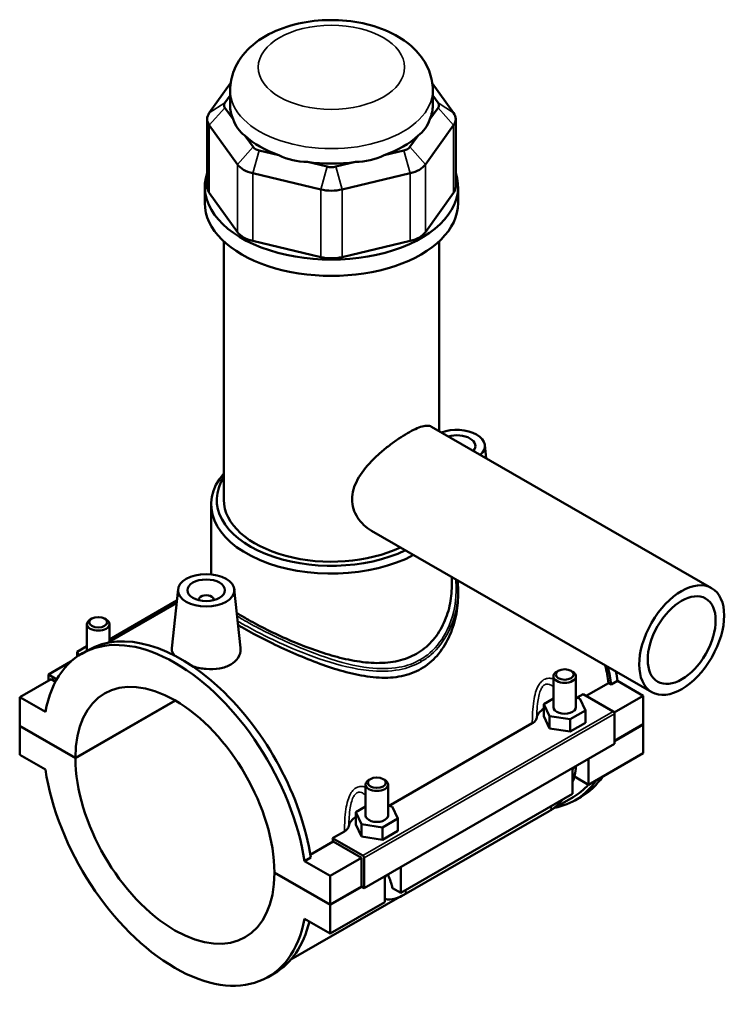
# Model space of a CAD drawing. Header units: millimetres. Extents: x 0 to 898, y -421 to 979.
# Tile 7 of 7: x 642 to 831, y 717 to 979. Entities that reach past the tile are written whole.
import ezdxf

# ---------------------------------------------------------------- set-up
doc = ezdxf.new("R2010")
doc.units = ezdxf.units.MM
doc.layers.add('Visible (ANSI)', color=7, linetype='Continuous', lineweight=50)
doc.layers.add('Visible Narrow (ANSI)', color=7, linetype='Continuous', lineweight=35)

msp = doc.modelspace()

# ---------------------------------------------------------------- linework, layer by layer
at = {"layer": 'Visible (ANSI)'}
for p, q in [((698.343, 962.136), (692.654, 954.228)), ((757.776, 954.228), (752.088, 962.136)), ((696.812, 956.915), (698.215, 958.866)), ((698.215, 956.254), (698.215, 960.252)), ((752.215, 956.254), (752.215, 960.252)), ((752.215, 958.866), (753.619, 956.915)), ((698.982, 952.576), (696.812, 955.593)), ((753.619, 955.593), (751.449, 952.576)), ((692.083, 952.575), (692.083, 934.548)), ((692.654, 950.922), (700.162, 940.485)), ((750.269, 940.485), (757.776, 950.922)), ((758.347, 952.575), (758.347, 934.548)), ((704.319, 945.155), (702.149, 948.172)), ((748.281, 948.172), (746.111, 945.155)), ((711.181, 942.971), (705.943, 944.22)), ((744.488, 944.22), (739.249, 942.971)), ((724.067, 939.897), (718.828, 941.147)), ((731.602, 941.147), (726.363, 939.897)), ((704.221, 938.147), (722.345, 933.824)), ((728.085, 933.824), (746.21, 938.147)), ((691.465, 930.207), (691.465, 934.548)), ((758.965, 930.207), (758.965, 934.548)), ((700.162, 922.458), (692.654, 932.895)), ((757.776, 932.895), (750.269, 922.458)), ((696.528, 851.109), (696.528, 919.969)), ((722.345, 915.797), (704.221, 920.12)), ((746.21, 920.12), (728.085, 915.797)), ((753.903, 869.403), (753.903, 919.969)), ((751.847, 870.587), (826.538, 827.575)), ((766.076, 865.69), (766.453, 862.176)), ((693.153, 831.236), (693.153, 849.883)), ((735.878, 842.856), (810.569, 799.845)), ((757.278, 828.094), (757.278, 830.533)), ((684.354, 827.25), (682.674, 811.582)), ((699.326, 827.25), (700.996, 811.67)), ((758.965, 827.126), (758.965, 825.773)), ((684.031, 824.242), (666.061, 813.893)), ((689.84, 824.345), (689.84, 824.531)), ((693.84, 824.345), (693.84, 824.531)), ((683.953, 823.514), (665.746, 813.028)), ((661.357, 819.435), (660.931, 819.188)), ((664.764, 819.435), (665.19, 819.188)), ((660.061, 810.88), (660.061, 817.971)), ((666.061, 813.21), (666.061, 817.971)), ((657.484, 810.595), (660.061, 812.079)), ((658.682, 810.086), (660.35, 811.047)), ((657.934, 809.628), (657.484, 810.595)), ((657.484, 809.326), (657.484, 810.595)), ((655.786, 807.976), (649.767, 804.51)), ((650.474, 803.285), (642.13, 798.48)), ((649.767, 804.51), (652.009, 803.219)), ((649.767, 802.878), (649.767, 804.51)), ((651.667, 802.598), (650.474, 803.285)), ((784.37, 795.809), (784.37, 804.045)), ((785.666, 805.509), (785.24, 805.262)), ((789.073, 805.509), (789.499, 805.262)), ((790.37, 795.809), (790.37, 804.045)), ((793.129, 798.832), (799.094, 802.267)), ((799.796, 801.863), (799.094, 802.267)), ((801.465, 802.824), (799.796, 801.863)), ((801.465, 802.824), (808.3, 798.887)), ((648.966, 794.544), (642.13, 798.48)), ((642.13, 798.48), (642.13, 790.857)), ((784.37, 798.153), (781.793, 796.669)), ((791.452, 798.159), (790.37, 798.327)), ((790.503, 798.306), (792.272, 799.325)), ((792.947, 794.948), (791.452, 798.159)), ((792.272, 799.325), (800.31, 794.696)), ((808.3, 798.887), (800.561, 794.431)), ((808.3, 798.887), (808.3, 791.264)), ((656.979, 782.305), (683.563, 797.614)), ((683.634, 797.573), (656.979, 782.224)), ((781.793, 796.669), (783.287, 793.458)), ((781.793, 793.399), (781.793, 796.669)), ((781.793, 793.399), (783.287, 790.187)), ((783.287, 793.458), (788.864, 792.597)), ((783.287, 790.187), (783.287, 793.458)), ((788.864, 792.597), (792.947, 794.948)), ((788.864, 789.327), (788.864, 792.597)), ((792.947, 791.678), (792.947, 794.948)), ((800.664, 794.084), (800.664, 786.052)), ((642.13, 790.857), (656.979, 782.305)), ((642.13, 790.775), (642.201, 790.816)), ((642.13, 790.775), (642.13, 783.151)), ((656.979, 782.224), (642.13, 790.775)), ((740.44, 769.477), (778.743, 791.534)), ((783.287, 790.187), (788.864, 789.327)), ((788.864, 789.327), (792.947, 791.678)), ((800.664, 786.866), (808.3, 791.264)), ((808.3, 791.182), (800.664, 786.784)), ((808.229, 791.223), (808.3, 791.182)), ((808.3, 791.182), (808.3, 783.558)), ((800.664, 786.052), (733.913, 747.612)), ((642.13, 783.151), (648.966, 779.215)), ((808.3, 783.558), (793.734, 775.17)), ((789.491, 772.727), (789.491, 779.618)), ((793.734, 782.061), (793.734, 775.17)), ((793.734, 775.17), (789.948, 777.35)), ((734.307, 775.216), (734.307, 766.979)), ((735.603, 776.68), (735.177, 776.433)), ((739.01, 776.68), (739.436, 776.433)), ((740.307, 775.216), (740.307, 766.979)), ((789.491, 772.727), (743.671, 746.341)), ((789.594, 771.837), (784.24, 768.754)), ((790.08, 770.992), (791.749, 771.953)), ((734.307, 769.323), (731.73, 767.84)), ((741.389, 769.33), (740.307, 769.497)), ((742.884, 766.119), (741.389, 769.33)), ((731.73, 767.84), (733.224, 764.628)), ((731.73, 764.569), (731.73, 767.84)), ((744.461, 745.768), (783.21, 768.082)), ((731.73, 764.569), (733.224, 761.358)), ((733.224, 761.358), (733.224, 764.628)), ((733.224, 764.628), (738.801, 763.768)), ((738.801, 763.768), (742.884, 766.119)), ((738.801, 760.497), (738.801, 763.768)), ((742.884, 762.848), (742.884, 766.119)), ((725.522, 760.886), (728.68, 762.704)), ((733.224, 761.358), (738.801, 760.497)), ((738.801, 760.497), (742.884, 762.848)), ((719.578, 756.477), (725.668, 759.984)), ((733.559, 756.257), (725.522, 760.886)), ((733.206, 755.643), (725.668, 759.984)), ((719.695, 755.736), (718.026, 754.775)), ((724.862, 750.838), (718.026, 754.775)), ((733.206, 755.643), (724.862, 750.838)), ((733.206, 748.02), (733.206, 755.643)), ((733.913, 747.612), (733.913, 755.645)), ((743.671, 753.232), (743.671, 746.341)), ((710.012, 751.766), (724.862, 743.215)), ((710.012, 751.684), (710.083, 751.725)), ((724.862, 743.133), (710.012, 751.684)), ((724.862, 743.215), (724.862, 750.838)), ((739.428, 743.898), (739.428, 750.789)), ((724.862, 743.215), (733.206, 748.02)), ((733.277, 747.979), (724.862, 743.133)), ((733.206, 748.02), (733.913, 747.612)), ((743.671, 746.341), (741.445, 747.622)), ((743.412, 745.242), (714.401, 728.537)), ((739.428, 743.898), (724.862, 735.509)), ((724.862, 735.509), (724.862, 743.133)), ((718.026, 739.446), (724.862, 735.509)), ((708.31, 723.904), (709.979, 724.865))]:
    msp.add_line(p, q, dxfattribs=at)
for centre, major_axis, ratio, start_param, end_param in [((699.583, 956.254), (-3, 0), 0.5758617, 5.8904862, 6.6758844), ((725.215, 956.254), (-27, 0), 0.5758617, 0, 0.2388121), ((725.215, 956.254), (27, 0), 0.5758617, 6.0443732, 6.2831853), ((750.847, 956.254), (3, 0), 0.5758617, 5.8904862, 6.6758844), ((699.583, 952.575), (-7.5, 0), 0.5758617, 5.8904862, 6.6758844), ((750.847, 952.575), (7.5, 0), 0.5758617, 5.8904862, 6.6758844), ((725.215, 978.067), (-23.404, -29.643), 0.4542019, 5.9999489, 6.3077228), ((725.215, 978.067), (-23.404, 29.643), 0.4542019, 3.1170551, 3.4248291), ((725.215, 956.254), (27, 0), 0.5758617, 3.6881787, 4.1658029), ((725.215, 956.254), (27, 0), 0.5758617, 5.258975, 5.7365993), ((707.091, 945.817), (-3, 0), 0.5758617, 0.3926991, 1.1780972), ((743.34, 945.817), (3, 0), 0.5758617, 5.1050881, 5.8904862), ((725.215, 978.067), (-11.627, -36.076), 0.6754684, 6.1817885, 6.4895625), ((725.215, 978.067), (11.627, -36.076), 0.6754684, 6.0768082, 6.3845821), ((707.091, 942.138), (7.5, 0), 0.5758617, 3.5342917, 4.3196899), ((725.215, 956.254), (27, 0), 0.5758617, 4.4735769, 4.9512011), ((725.215, 941.493), (-3, 0), 0.5758617, 1.1780972, 1.9634954), ((743.34, 942.138), (7.5, 0), 0.5758617, 5.1050881, 5.8904862), ((725.215, 934.548), (-33.75, 0), 0.5758617, 6.0915318, 9.6164314), ((699.583, 934.548), (-7.5, 0), 0.5758617, 0, 0.3926991), ((750.847, 934.548), (7.5, 0), 0.5758617, 5.8904862, 6.2831853), ((725.215, 937.814), (7.5, 0), 0.5758617, 4.3196899, 5.1050881), ((725.215, 930.207), (-33.75, 0), 0.5758617, 0, 3.1415927), ((707.091, 924.111), (-7.5, 0), 0.5758617, 0.3926991, 1.1780972), ((743.34, 924.111), (7.5, 0), 0.5758617, 5.1050881, 5.8904862), ((725.215, 919.787), (-7.5, 0), 0.5758617, 1.1780972, 1.9634954), ((758.591, 865.423), (7.5, 0), 0.5758617, 5.7089594, 8.4282076), ((758.591, 865.423), (5, 0), 0.5758617, 5.8176215, 8.3195454), ((725.215, 849.883), (-32.062, 0), 0.5758617, 5.8202306, 8.6054399), ((725.215, 851.109), (-30.563, 0), 0.5758617, 5.9310846, 8.5544088), ((725.215, 851.109), (-28.687, 0), 0.5758617, 0, 2.2656551), ((691.84, 824.531), (-2, 0), 0.5758617, 2.9729035, 6.4518745), ((663.061, 817.971), (3, 0), 0.5758617, 2.360047, 7.0647309), ((683.496, 766.995), (-24.814, 43.091), 0.5780931, 4.1185967, 6.880845), ((685.165, 767.956), (-24.814, 43.091), 0.5780931, 4.1185967, 6.2831853), ((683.496, 766.995), (-18.714, 32.497), 0.5780931, 3.9302579, 7.0691838), ((765.266, 814.083), (-24.328, 42.246), 0.5780931, 4.1224377, 4.2308195), ((765.266, 814.083), (24.814, -43.091), 0.5780931, 0.977004, 1.0831265), ((787.37, 804.045), (-3, 0), 0.5758617, 5.5016397, 10.2063236), ((766.935, 815.044), (-24.814, 43.091), 0.5780931, 4.1185967, 4.175642), ((787.37, 792.538), (-7.5, 0), 0.5758617, 5.5507827, 6.1827698), ((787.37, 795.809), (-3, 0), 0.5758617, 0, 3.1415927), ((800.31, 794.288), (-0.25, 0.433), 0.5780931, 3.9289245, 5.4997209), ((683.496, 766.995), (18.714, -32.497), 0.5780931, 3.9302579, 7.0691838), ((683.496, 766.995), (24.814, -43.091), 0.5780931, 4.1185967, 6.880845), ((766.935, 815.044), (24.814, -43.091), 0.5780931, 0, 0.2696903), ((737.307, 775.216), (-3, 0), 0.5758617, 5.5016397, 10.2063236), ((765.266, 814.083), (24.814, -43.091), 0.5780931, 6.0848308, 6.5528756), ((765.266, 814.083), (24.328, -42.246), 0.5780931, 0, 0.1868776), ((737.307, 763.709), (-7.5, 0), 0.5758617, 5.5507827, 6.1827698), ((737.307, 766.979), (-3, 0), 0.5758617, 0, 3.1415927), ((691.84, 771.8), (-24.328, 42.246), 0.5780931, 4.1224377, 4.1433852), ((733.559, 755.848), (0.25, -0.433), 0.5780931, 0.7873319, 2.3581282), ((685.165, 767.956), (24.814, -43.091), 0.5780931, 0, 0.549275)]:
    msp.add_ellipse(centre, major_axis=major_axis, ratio=ratio, start_param=start_param, end_param=end_param, dxfattribs=at)
for centre, major_axis, ratio in [((691.84, 826.984), (-7.5, 0), 0.5758617), ((691.84, 826.984), (-5, 0), 0.5758617), ((818.553, 813.71), (-7.985, -13.865), 0.5780931), ((818.553, 813.71), (-6.388, -11.092), 0.5780931), ((663.061, 818.462), (-2.4, 0), 0.5758617), ((787.37, 804.536), (-2.4, 0), 0.5758617), ((737.307, 775.706), (-2.4, 0), 0.5758617)]:
    msp.add_ellipse(centre, major_axis=major_axis, ratio=ratio, dxfattribs=at)
for points, knots in [([(752.215, 960.252), (752.215, 962.034), (751.862, 963.809), (750.541, 967.204), (749.53, 968.792), (746.852, 971.887), (745.086, 973.291), (740.854, 975.834), (738.308, 976.872), (732.884, 978.367), (729.997, 978.807), (724.21, 979.069), (721.31, 978.899), (715.68, 977.952), (712.951, 977.174), (707.873, 974.954), (705.517, 973.51), (701.734, 969.981), (700.22, 967.966), (698.593, 963.93), (698.215, 962.095), (698.215, 960.252)], [0.7853982, 0.7853982, 0.7853982, 0.7853982, 1.0059194, 1.0059194, 1.2477877, 1.2477877, 1.5494875, 1.5494875, 1.9099348, 1.9099348, 2.2777253, 2.2777253, 2.6403565, 2.6403565, 3.0053171, 3.0053171, 3.3739107, 3.3739107, 3.6989363, 3.6989363, 3.9269908, 3.9269908, 3.9269908, 3.9269908]), ([(735.878, 842.856), (735.871, 842.86), (735.864, 842.865), (734.443, 843.687), (733.108, 844.906), (731.713, 847.11), (731.347, 847.905), (730.859, 849.552), (730.739, 850.404), (730.739, 852.094), (730.859, 852.972), (731.347, 854.737), (731.713, 855.624), (733.108, 858.229), (734.443, 859.9), (736.56, 862.099), (737.332, 862.833), (738.953, 864.258), (739.8, 864.949), (741.496, 866.246), (742.347, 866.853), (743.986, 867.951), (744.773, 868.44), (746.228, 869.278), (746.935, 869.649), (748.249, 870.252), (748.857, 870.484), (749.939, 870.788), (750.416, 870.859), (751.23, 870.838), (751.568, 870.748), (751.847, 870.587)], [3.7058112, 3.7058112, 3.7058112, 3.7058112, 3.7090432, 3.7090432, 4.3290913, 4.3290913, 4.6391154, 4.6391154, 4.9491395, 4.9491395, 5.2591635, 5.2591635, 5.5691876, 5.5691876, 6.1892357, 6.1892357, 6.4978541, 6.4978541, 6.8064725, 6.8064725, 7.1150908, 7.1150908, 7.4237092, 7.4237092, 7.7323276, 7.7323276, 8.0409459, 8.0409459, 8.3495643, 8.3495643, 8.6549507, 8.6549507, 8.6549507, 8.6549507]), ([(757.278, 828.094), (757.278, 826.386), (757.093, 824.605), (756.308, 821.087), (755.71, 819.35), (754.105, 816.116), (753.098, 814.616), (750.73, 812.02), (749.368, 810.925), (747.887, 810.072)], [17.5098022, 17.5098022, 17.5098022, 17.5098022, 18.1381632, 18.1381632, 18.7665242, 18.7665242, 19.3948852, 19.3948852, 20.0232462, 20.0232462, 20.0232462, 20.0232462]), ([(758.965, 825.773), (758.965, 823.905), (758.771, 821.954), (757.952, 818.095), (757.326, 816.186), (755.647, 812.629), (754.591, 810.979), (752.098, 808.135), (750.658, 806.945), (749.08, 806.036)], [18.601753, 18.601753, 18.601753, 18.601753, 19.2712444, 19.2712444, 19.9407358, 19.9407358, 20.6102271, 20.6102271, 21.2797185, 21.2797185, 21.2797185, 21.2797185]), ([(747.887, 810.072), (746.406, 809.219), (744.75, 808.577), (741.188, 807.758), (739.282, 807.58), (735.345, 807.624), (733.31, 807.843), (729.232, 808.561), (727.19, 809.06), (723.257, 810.196), (721.22, 810.877), (717.139, 812.395), (715.094, 813.232), (711.14, 814.974), (709.227, 815.881), (705.663, 817.677), (704.012, 818.568), (701.652, 819.927), (700.799, 820.44), (700.002, 820.945)], [0, 0, 0, 0, 0.628361, 0.628361, 1.256722, 1.256722, 1.885083, 1.885083, 2.513444, 2.513444, 3.1365359, 3.1365359, 3.7596278, 3.7596278, 4.3827197, 4.3827197, 5.0058116, 5.0058116, 5.3842615, 5.3842615, 5.3842615, 5.3842615]), ([(749.08, 806.036), (747.502, 805.128), (745.746, 804.478), (741.984, 803.718), (739.979, 803.606), (735.843, 803.815), (733.709, 804.134), (729.432, 805.059), (727.289, 805.664), (723.169, 807.001), (721.037, 807.783), (716.755, 809.498), (714.605, 810.431), (710.441, 812.352), (708.422, 813.341), (704.655, 815.283), (702.907, 816.235), (701.01, 817.328), (700.676, 817.523), (700.348, 817.717)], [0, 0, 0, 0, 0.6694914, 0.6694914, 1.3389827, 1.3389827, 2.0084741, 2.0084741, 2.6779655, 2.6779655, 3.3384565, 3.3384565, 3.9989475, 3.9989475, 4.6594386, 4.6594386, 5.3199296, 5.3199296, 5.4642056, 5.4642056, 5.4642056, 5.4642056]), ([(683.323, 809.613), (682.887, 810.174), (682.669, 810.759), (682.66, 811.398), (682.665, 811.49), (682.675, 811.582)], [4.52004697, 4.52004697, 4.52004697, 4.52004697, 4.85254484, 4.85254484, 4.90735464, 4.90735464, 4.90735464, 4.90735464]), ([(700.995, 811.67), (701.009, 811.543), (701.017, 811.416), (701.026, 810.537), (700.805, 809.732), (699.879, 808.289), (699.175, 807.654), (698.357, 807.183)], [7.56808004, 7.56808004, 7.56808004, 7.56808004, 7.62582558, 7.62582558, 7.9728339, 7.9728339, 8.31984223, 8.31984223, 8.31984223, 8.31984223]), ([(698.357, 807.183), (697.54, 806.712), (696.503, 806.345), (694.237, 805.95), (693.006, 805.919), (690.706, 806.108), (689.481, 806.34), (688.286, 806.699), (688.219, 806.719), (688.153, 806.74)], [2.7732807, 2.7732807, 2.7732807, 2.7732807, 3.1202891, 3.1202891, 3.4672974, 3.4672974, 3.8136092, 3.8136092, 3.834082, 3.834082, 3.834082, 3.834082]), ([(778.743, 791.534), (779.077, 791.726), (779.348, 791.953), (779.74, 792.444), (779.861, 792.705), (779.908, 792.971)], [-0.2816649, -0.2816649, -0.2816649, -0.2816649, -0.13959104, -0.13959104, 0, 0, 0, 0]), ([(789.491, 775.905), (789.698, 776.462), (789.872, 777.027), (790.212, 778.435), (790.336, 779.281), (790.364, 780.121)], [4.21285195, 4.21285195, 4.21285195, 4.21285195, 4.39822972, 4.39822972, 4.67314597, 4.67314597, 4.67314597, 4.67314597]), ([(783.21, 768.082), (784.039, 768.559), (784.813, 769.154), (785.958, 770.243), (786.367, 770.683), (786.751, 771.149)], [3.14159265, 3.14159265, 3.14159265, 3.14159265, 3.45575192, 3.45575192, 3.64408528, 3.64408528, 3.64408528, 3.64408528]), ([(728.68, 762.704), (729.014, 762.897), (729.284, 763.123), (729.676, 763.614), (729.798, 763.875), (729.845, 764.142)], [-0.2816649, -0.2816649, -0.2816649, -0.2816649, -0.13959104, -0.13959104, 0, 0, 0, 0]), ([(740.321, 751.303), (740.327, 751.24), (740.333, 751.18), (740.352, 751.049), (740.365, 750.982), (740.392, 750.86), (740.407, 750.807), (740.436, 750.715), (740.451, 750.677), (740.465, 750.645)], [1.66583455, 1.66583455, 1.66583455, 1.66583455, 1.72251668, 1.72251668, 1.79837686, 1.79837686, 1.87423703, 1.87423703, 1.95009721, 1.95009721, 1.95009721, 1.95009721]), ([(740.465, 750.645), (740.719, 750.053), (740.946, 749.464), (741.24, 748.533), (741.353, 748.111), (741.436, 747.674), (741.441, 747.648), (741.445, 747.622)], [0.23169079, 0.23169079, 0.23169079, 0.23169079, 0.41096217, 0.41096217, 0.53797345, 0.53797345, 0.54599916, 0.54599916, 0.54599916, 0.54599916]), ([(739.428, 744.683), (739.67, 744.643), (739.912, 744.618), (740.964, 744.571), (741.757, 744.69), (743.19, 745.119), (743.841, 745.411), (744.461, 745.768)], [2.57223819, 2.57223819, 2.57223819, 2.57223819, 2.64878305, 2.64878305, 2.90673289, 2.90673289, 3.14159265, 3.14159265, 3.14159265, 3.14159265])]:
    msp.add_open_spline(points, degree=3, knots=knots, dxfattribs=at)
msp.add_open_spline([(758.845, 829.631), (758.925, 828.8), (758.965, 827.964), (758.965, 827.126)], degree=3, dxfattribs=at)
at = {"layer": 'Visible Narrow (ANSI)'}
for p, q in [((696.812, 956.915), (692.654, 954.228)), ((696.812, 955.593), (692.654, 950.922)), ((753.619, 956.915), (757.776, 954.228)), ((753.619, 955.593), (757.776, 950.922)), ((692.654, 932.895), (692.654, 950.922)), ((757.776, 950.922), (757.776, 932.895)), ((704.319, 945.155), (700.162, 940.485)), ((746.111, 945.155), (750.269, 940.485)), ((705.943, 944.22), (704.221, 938.147)), ((744.488, 944.22), (746.21, 938.147)), ((700.162, 940.485), (700.162, 922.458)), ((724.067, 939.897), (722.345, 933.824)), ((726.363, 939.897), (728.085, 933.824)), ((750.269, 922.458), (750.269, 940.485)), ((704.221, 920.12), (704.221, 938.147)), ((746.21, 938.147), (746.21, 920.12)), ((722.345, 933.824), (722.345, 915.797)), ((728.085, 915.797), (728.085, 933.824)), ((800.31, 794.696), (733.559, 756.257)), ((733.913, 755.645), (800.664, 794.084))]:
    msp.add_line(p, q, dxfattribs=at)
msp.add_ellipse((725.215, 966.383), major_axis=(-19.5, 0), ratio=0.5758617, dxfattribs=at)
for centre, major_axis, ratio, start_param, end_param in [((725.215, 960.252), (-27, 0), 0.5758617, 0, 3.1415927), ((748.554, 808.24), (-0.374, 0.65), 0.5781075, 3.9287341, 4.777832), ((787.37, 780.48), (3, 0), 0.5758617, 5.4977871, 6.0476086), ((781.713, 770.682), (1.497, -2.6), 0.5780931, 0, 0.7911844), ((737.307, 751.65), (3, 0), 0.5758617, 5.4977871, 6.0476086), ((742.964, 748.367), (1.497, -2.6), 0.5780931, 0, 0.7911844)]:
    msp.add_ellipse(centre, major_axis=major_axis, ratio=ratio, start_param=start_param, end_param=end_param, dxfattribs=at)
for points, knots in [([(758.33, 829.927), (758.44, 828.865), (758.482, 827.792), (758.377, 823.163), (757.576, 819.584), (754.904, 814.081), (753.372, 811.98), (750.671, 809.634), (749.815, 809.023), (748.905, 808.498)], [28.8324862, 28.8324862, 28.8324862, 28.8324862, 29.2135123, 29.2135123, 30.4751537, 30.4751537, 31.3945381, 31.3945381, 31.775871, 31.775871, 31.775871, 31.775871]), ([(749.085, 807.935), (750.016, 808.471), (750.892, 809.094), (753.66, 811.475), (755.236, 813.599), (757.997, 819.145), (758.841, 822.743), (758.961, 826.586), (758.965, 826.856), (758.965, 827.126)], [-31.775871, -31.775871, -31.775871, -31.775871, -31.3945381, -31.3945381, -30.4751537, -30.4751537, -29.2135123, -29.2135123, -29.1180312, -29.1180312, -29.1180312, -29.1180312]), ([(748.905, 808.498), (747.179, 807.504), (745.259, 806.828), (740.704, 806), (738.014, 806.004), (731.474, 806.766), (727.554, 807.792), (719.929, 810.367), (716.215, 811.891), (708.841, 815.262), (705.215, 817.125), (701.435, 819.286), (700.748, 819.69), (700.095, 820.087)], [10.591957, 10.591957, 10.591957, 10.591957, 11.3149171, 11.3149171, 12.2120553, 12.2120553, 13.4430917, 13.4430917, 14.6017916, 14.6017916, 15.8511611, 15.8511611, 16.1447441, 16.1447441, 16.1447441, 16.1447441]), ([(700.236, 818.766), (700.685, 818.498), (701.148, 818.228), (704.711, 816.193), (708.373, 814.332), (715.836, 810.989), (719.6, 809.49), (727.337, 806.978), (731.319, 805.992), (737.974, 805.303), (740.713, 805.332), (745.359, 806.217), (747.32, 806.918), (749.085, 807.935)], [-16.0446713, -16.0446713, -16.0446713, -16.0446713, -15.8511611, -15.8511611, -14.6017916, -14.6017916, -13.4430917, -13.4430917, -12.2120553, -12.2120553, -11.3149171, -11.3149171, -10.591957, -10.591957, -10.591957, -10.591957]), ([(784.37, 803.321), (784.147, 803.403), (783.92, 803.465), (783.307, 803.56), (782.916, 803.548), (782.3, 803.389), (782.068, 803.294), (781.846, 803.166), (781.624, 803.038), (781.412, 802.877), (780.898, 802.386), (780.619, 802.012), (780.068, 801.05), (779.823, 800.434), (779.406, 799.055), (779.249, 798.284), (778.977, 796.496), (778.889, 795.472), (778.787, 793.643), (778.763, 792.835), (778.747, 791.868), (778.745, 791.701), (778.743, 791.534)], [-1.9769874, -1.9769874, -1.9769874, -1.9769874, -1.8864318, -1.8864318, -1.7357146, -1.7357146, -1.6415164, -1.6415164, -1.6415164, -1.5473181, -1.5473181, -1.396601, -1.396601, -1.2006686, -1.2006686, -0.9778921, -0.9778921, -0.6891423, -0.6891423, -0.4572349, -0.4572349, -0.4084429, -0.4084429, -0.4084429, -0.4084429]), ([(779.908, 792.971), (779.923, 793.558), (779.945, 794.147), (780.024, 795.603), (780.093, 796.469), (780.292, 797.962), (780.406, 798.599), (780.697, 799.72), (780.867, 800.215), (781.243, 800.968), (781.432, 801.254), (781.777, 801.614), (781.919, 801.728), (782.067, 801.813), (782.215, 801.899), (782.369, 801.955), (782.777, 802.028), (783.035, 802), (783.613, 801.796), (783.93, 801.582), (784.274, 801.261), (784.322, 801.213), (784.37, 801.165)], [0.4932159, 0.4932159, 0.4932159, 0.4932159, 0.6891423, 0.6891423, 0.9778921, 0.9778921, 1.2006686, 1.2006686, 1.396601, 1.396601, 1.5473181, 1.5473181, 1.6415164, 1.6415164, 1.6415164, 1.7357146, 1.7357146, 1.8864318, 1.8864318, 2.0823641, 2.0823641, 2.1146264, 2.1146264, 2.1146264, 2.1146264]), ([(734.306, 774.491), (734.084, 774.574), (733.857, 774.635), (733.243, 774.731), (732.853, 774.719), (732.237, 774.559), (732.005, 774.464), (731.782, 774.336), (731.56, 774.209), (731.349, 774.048), (730.835, 773.557), (730.555, 773.183), (730.004, 772.221), (729.759, 771.604), (729.343, 770.225), (729.186, 769.454), (728.914, 767.666), (728.826, 766.642), (728.724, 764.814), (728.7, 764.005), (728.684, 763.039), (728.681, 762.871), (728.68, 762.704)], [-1.9767202, -1.9767202, -1.9767202, -1.9767202, -1.8861645, -1.8861645, -1.7354474, -1.7354474, -1.6412491, -1.6412491, -1.6412491, -1.5470509, -1.5470509, -1.3963337, -1.3963337, -1.2004014, -1.2004014, -0.9776284, -0.9776284, -0.6888779, -0.6888779, -0.4569712, -0.4569712, -0.4081758, -0.4081758, -0.4081758, -0.4081758]), ([(729.845, 764.142), (729.86, 764.729), (729.881, 765.318), (729.96, 766.773), (730.03, 767.64), (730.229, 769.133), (730.343, 769.769), (730.634, 770.891), (730.804, 771.385), (731.179, 772.138), (731.368, 772.424), (731.714, 772.785), (731.855, 772.899), (732.003, 772.984), (732.151, 773.069), (732.306, 773.126), (732.714, 773.199), (732.971, 773.17), (733.55, 772.967), (733.867, 772.753), (734.211, 772.431), (734.259, 772.384), (734.307, 772.335)], [0.4929488, 0.4929488, 0.4929488, 0.4929488, 0.6888779, 0.6888779, 0.9776284, 0.9776284, 1.2004014, 1.2004014, 1.3963337, 1.3963337, 1.5470509, 1.5470509, 1.6412491, 1.6412491, 1.6412491, 1.7354474, 1.7354474, 1.8861645, 1.8861645, 2.0820968, 2.0820968, 2.1143592, 2.1143592, 2.1143592, 2.1143592])]:
    msp.add_open_spline(points, degree=3, knots=knots, dxfattribs=at)

doc.saveas('drawing.dxf')
